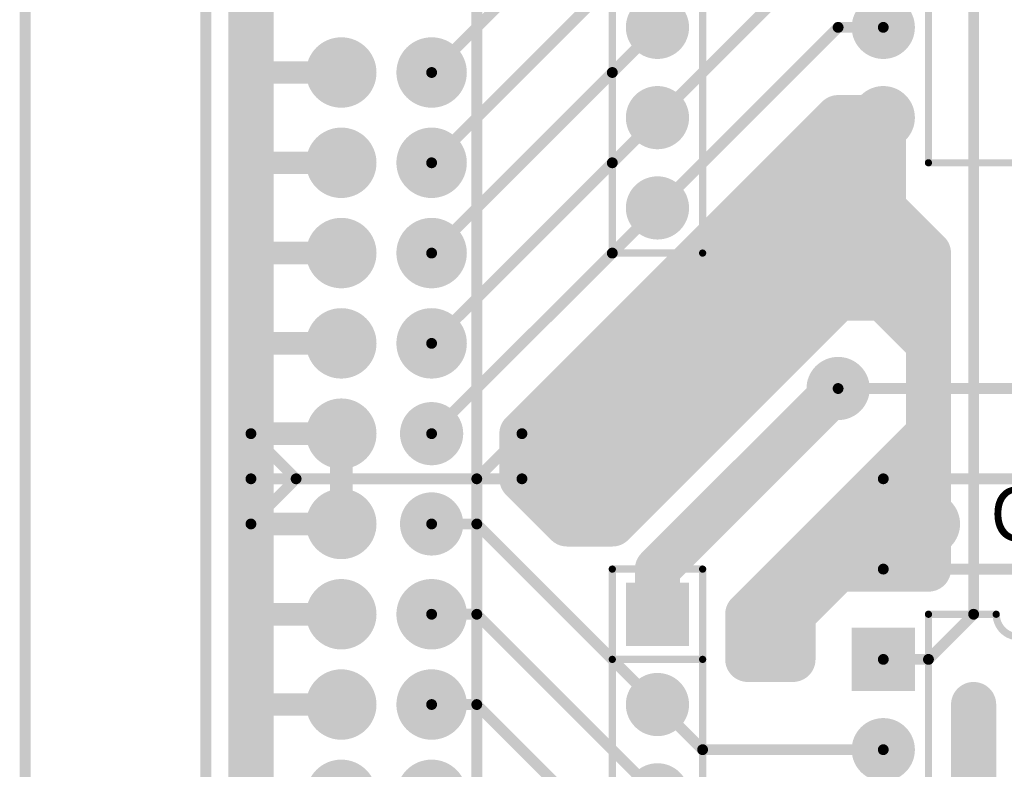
# Model space of a CAD drawing. Extents: x 0.68 to 5.66, y 1.09 to 10.11.
# Tile 2 of 30: x 0.99 to 2.08, y 2.43 to 3.26. Entities that reach past the tile are written whole.
import ezdxf

# ---------------------------------------------------------------- set-up
doc = ezdxf.new("R2010")
doc.units = 0
doc.layers.get('0').update_dxf_attribs({"linetype": 'CONTINUOUS'})
for name, color, linetype in [('BOTTOMLAYER', 5, 'CONTINUOUS'), ('BOTTOMSOLDER', 6, 'CONTINUOUS'), ('MULTILAYER', 9, 'CONTINUOUS'), ('PADHOLE', 156, 'CONTINUOUS'), ('TOPOVERLAY', 2, 'CONTINUOUS'), ('TOPSOLDER', 216, 'CONTINUOUS')]:
    doc.layers.add(name, color=color, linetype=linetype)

# ---------------------------------------------------------------- blocks, each defined once
blk = doc.blocks.new('RAD0_2S_18')
at = {"layer": 'BOTTOMSOLDER', "const_width": 0.035}
for points in [[(-0.0175, 0, 1), (0.0175, 0, 1)], [(0.1825, 0, 1), (0.2175, 0, 1)]]:
    blk.add_lwpolyline(points, format="xyb", close=True, dxfattribs=at)
at = {"layer": 'MULTILAYER', "const_width": 0.031}
for points in [[(-0.0155, 0, 1), (0.0155, 0, 1)], [(0.1845, 0, 1), (0.2155, 0, 1)]]:
    blk.add_lwpolyline(points, format="xyb", close=True, dxfattribs=at)
at = {"layer": 'PADHOLE', "const_width": 0.0155}
for points in [[(-0.00775, 0, 1), (0.00775, 0, 1)], [(0.19225, 0, 1), (0.20775, 0, 1)]]:
    blk.add_lwpolyline(points, format="xyb", close=True, dxfattribs=at)
at = {"layer": 'TOPOVERLAY', "const_width": 0.012}
for points in [[(-0.05, -0.05), (-0.05, 0.05)], [(-0.05, 0.05), (0.25, 0.05)], [(0.25, -0.05), (0.25, 0.05)], [(-0.05, -0.05), (0.25, -0.05)]]:
    blk.add_lwpolyline(points, dxfattribs=at)
at = {"layer": 'TOPOVERLAY', "const_width": 0.006}
for points in [[(-0.053, 0.05, 1), (-0.047, 0.05, 1)], [(-0.053, 0.05, 1), (-0.047, 0.05, 1)], [(0.247, 0.05, 1), (0.253, 0.05, 1)], [(0.247, 0.05, 1), (0.253, 0.05, 1)], [(-0.053, -0.05, 1), (-0.047, -0.05, 1)], [(-0.053, -0.05, 1), (-0.047, -0.05, 1)], [(0.247, -0.05, 1), (0.253, -0.05, 1)], [(0.247, -0.05, 1), (0.253, -0.05, 1)]]:
    blk.add_lwpolyline(points, format="xyb", close=True, dxfattribs=at)
at = {"layer": 'TOPSOLDER', "const_width": 0.035}
for points in [[(-0.0175, 0, 1), (0.0175, 0, 1)], [(0.1825, 0, 1), (0.2175, 0, 1)]]:
    blk.add_lwpolyline(points, format="xyb", close=True, dxfattribs=at)
blk = doc.blocks.new('DIP20_20')
at = {"layer": 'BOTTOMSOLDER', "const_width": 0.035}
for points in [[(0.2825, 0, 1), (0.3175, 0, 1)], [(-0.0175, -0.1, 1), (0.0175, -0.1, 1)], [(0.2825, -0.1, 1), (0.3175, -0.1, 1)], [(-0.0175, -0.2, 1), (0.0175, -0.2, 1)], [(0.2825, -0.2, 1), (0.3175, -0.2, 1)], [(-0.0175, -0.3, 1), (0.0175, -0.3, 1)], [(0.2825, -0.3, 1), (0.3175, -0.3, 1)], [(-0.0175, -0.4, 1), (0.0175, -0.4, 1)], [(0.2825, -0.4, 1), (0.3175, -0.4, 1)], [(-0.0175, -0.5, 1), (0.0175, -0.5, 1)], [(0.2825, -0.5, 1), (0.3175, -0.5, 1)], [(-0.0175, -0.6, 1), (0.0175, -0.6, 1)], [(0.2825, -0.6, 1), (0.3175, -0.6, 1)], [(-0.0175, -0.7, 1), (0.0175, -0.7, 1)], [(0.2825, -0.7, 1), (0.3175, -0.7, 1)], [(-0.0175, -0.8, 1), (0.0175, -0.8, 1)], [(0.2825, -0.8, 1), (0.3175, -0.8, 1)], [(-0.0175, -0.9, 1), (0.0175, -0.9, 1)], [(0.2825, -0.9, 1), (0.3175, -0.9, 1)]]:
    blk.add_lwpolyline(points, format="xyb", close=True, dxfattribs=at)
at = {"layer": 'BOTTOMSOLDER'}
blk.add_solid([(-0.035, -0.035), (0.035, -0.035), (-0.035, 0.035), (0.035, 0.035)], dxfattribs=at)
at = {"layer": 'MULTILAYER', "const_width": 0.031}
for points in [[(0.2845, 0, 1), (0.3155, 0, 1)], [(-0.0155, -0.1, 1), (0.0155, -0.1, 1)], [(0.2845, -0.1, 1), (0.3155, -0.1, 1)], [(-0.0155, -0.2, 1), (0.0155, -0.2, 1)], [(0.2845, -0.2, 1), (0.3155, -0.2, 1)], [(-0.0155, -0.3, 1), (0.0155, -0.3, 1)], [(0.2845, -0.3, 1), (0.3155, -0.3, 1)], [(-0.0155, -0.4, 1), (0.0155, -0.4, 1)], [(0.2845, -0.4, 1), (0.3155, -0.4, 1)], [(-0.0155, -0.5, 1), (0.0155, -0.5, 1)], [(0.2845, -0.5, 1), (0.3155, -0.5, 1)], [(-0.0155, -0.6, 1), (0.0155, -0.6, 1)], [(0.2845, -0.6, 1), (0.3155, -0.6, 1)], [(-0.0155, -0.7, 1), (0.0155, -0.7, 1)], [(0.2845, -0.7, 1), (0.3155, -0.7, 1)], [(-0.0155, -0.8, 1), (0.0155, -0.8, 1)], [(0.2845, -0.8, 1), (0.3155, -0.8, 1)], [(-0.0155, -0.9, 1), (0.0155, -0.9, 1)], [(0.2845, -0.9, 1), (0.3155, -0.9, 1)]]:
    blk.add_lwpolyline(points, format="xyb", close=True, dxfattribs=at)
at = {"layer": 'MULTILAYER'}
blk.add_solid([(-0.031, -0.031), (0.031, -0.031), (-0.031, 0.031), (0.031, 0.031)], dxfattribs=at)
at = {"layer": 'PADHOLE', "const_width": 0.0155}
for points in [[(-0.00775, 0, 1), (0.00775, 0, 1)], [(0.29225, 0, 1), (0.30775, 0, 1)], [(-0.00775, -0.1, 1), (0.00775, -0.1, 1)], [(0.29225, -0.1, 1), (0.30775, -0.1, 1)], [(-0.00775, -0.2, 1), (0.00775, -0.2, 1)], [(0.29225, -0.2, 1), (0.30775, -0.2, 1)], [(-0.00775, -0.3, 1), (0.00775, -0.3, 1)], [(0.29225, -0.3, 1), (0.30775, -0.3, 1)], [(-0.00775, -0.4, 1), (0.00775, -0.4, 1)], [(0.29225, -0.4, 1), (0.30775, -0.4, 1)], [(-0.00775, -0.5, 1), (0.00775, -0.5, 1)], [(0.29225, -0.5, 1), (0.30775, -0.5, 1)], [(-0.00775, -0.6, 1), (0.00775, -0.6, 1)], [(0.29225, -0.6, 1), (0.30775, -0.6, 1)], [(-0.00775, -0.7, 1), (0.00775, -0.7, 1)], [(0.29225, -0.7, 1), (0.30775, -0.7, 1)], [(-0.00775, -0.8, 1), (0.00775, -0.8, 1)], [(0.29225, -0.8, 1), (0.30775, -0.8, 1)], [(-0.00775, -0.9, 1), (0.00775, -0.9, 1)], [(0.29225, -0.9, 1), (0.30775, -0.9, 1)]]:
    blk.add_lwpolyline(points, format="xyb", close=True, dxfattribs=at)
at = {"layer": 'TOPOVERLAY', "const_width": 0.008}
for points in [[(0.05, -0.95), (0.05, 0.05)], [(0.05, 0.05), (0.125, 0.05)], [(0.175, 0.05), (0.25, 0.05)], [(0.25, -0.95), (0.25, 0.05)], [(0.05, -0.95), (0.25, -0.95)]]:
    blk.add_lwpolyline(points, dxfattribs=at)
at = {"layer": 'TOPOVERLAY', "const_width": 0.004}
for points in [[(0.048, 0.05, 1), (0.052, 0.05, 1)], [(0.048, 0.05, 1), (0.052, 0.05, 1)], [(0.123, 0.05, 1), (0.127, 0.05, 1)], [(0.123, 0.05, 1), (0.127, 0.05, 1)], [(0.173, 0.05, 1), (0.177, 0.05, 1)], [(0.173, 0.05, 1), (0.177, 0.05, 1)], [(0.248, 0.05, 1), (0.252, 0.05, 1)], [(0.248, 0.05, 1), (0.252, 0.05, 1)], [(0.048, -0.95, 1), (0.052, -0.95, 1)], [(0.048, -0.95, 1), (0.052, -0.95, 1)], [(0.248, -0.95, 1), (0.252, -0.95, 1)], [(0.248, -0.95, 1), (0.252, -0.95, 1)]]:
    blk.add_lwpolyline(points, format="xyb", close=True, dxfattribs=at)
at = {"layer": 'TOPOVERLAY', "const_width": 0.008}
blk.add_lwpolyline([(0.175, 0.05, -1), (0.125, 0.05)], format="xyb", dxfattribs=at)
at = {"layer": 'TOPSOLDER', "const_width": 0.035}
for points in [[(0.2825, 0, 1), (0.3175, 0, 1)], [(-0.0175, -0.1, 1), (0.0175, -0.1, 1)], [(0.2825, -0.1, 1), (0.3175, -0.1, 1)], [(-0.0175, -0.2, 1), (0.0175, -0.2, 1)], [(0.2825, -0.2, 1), (0.3175, -0.2, 1)], [(-0.0175, -0.3, 1), (0.0175, -0.3, 1)], [(0.2825, -0.3, 1), (0.3175, -0.3, 1)], [(-0.0175, -0.4, 1), (0.0175, -0.4, 1)], [(0.2825, -0.4, 1), (0.3175, -0.4, 1)], [(-0.0175, -0.5, 1), (0.0175, -0.5, 1)], [(0.2825, -0.5, 1), (0.3175, -0.5, 1)], [(-0.0175, -0.6, 1), (0.0175, -0.6, 1)], [(0.2825, -0.6, 1), (0.3175, -0.6, 1)], [(-0.0175, -0.7, 1), (0.0175, -0.7, 1)], [(0.2825, -0.7, 1), (0.3175, -0.7, 1)], [(-0.0175, -0.8, 1), (0.0175, -0.8, 1)], [(0.2825, -0.8, 1), (0.3175, -0.8, 1)], [(-0.0175, -0.9, 1), (0.0175, -0.9, 1)], [(0.2825, -0.9, 1), (0.3175, -0.9, 1)]]:
    blk.add_lwpolyline(points, format="xyb", close=True, dxfattribs=at)
at = {"layer": 'TOPSOLDER'}
blk.add_solid([(-0.035, -0.035), (0.035, -0.035), (-0.035, 0.035), (0.035, 0.035)], dxfattribs=at)
blk = doc.blocks.new('DIP20_21')
at = {"layer": 'BOTTOMSOLDER', "const_width": 0.035}
for points in [[(0.2825, 0, 1), (0.3175, 0, 1)], [(-0.0175, -0.1, 1), (0.0175, -0.1, 1)], [(0.2825, -0.1, 1), (0.3175, -0.1, 1)], [(-0.0175, -0.2, 1), (0.0175, -0.2, 1)], [(0.2825, -0.2, 1), (0.3175, -0.2, 1)], [(-0.0175, -0.3, 1), (0.0175, -0.3, 1)], [(0.2825, -0.3, 1), (0.3175, -0.3, 1)], [(-0.0175, -0.4, 1), (0.0175, -0.4, 1)], [(0.2825, -0.4, 1), (0.3175, -0.4, 1)], [(-0.0175, -0.5, 1), (0.0175, -0.5, 1)], [(0.2825, -0.5, 1), (0.3175, -0.5, 1)], [(-0.0175, -0.6, 1), (0.0175, -0.6, 1)], [(0.2825, -0.6, 1), (0.3175, -0.6, 1)], [(-0.0175, -0.7, 1), (0.0175, -0.7, 1)], [(0.2825, -0.7, 1), (0.3175, -0.7, 1)], [(-0.0175, -0.8, 1), (0.0175, -0.8, 1)], [(0.2825, -0.8, 1), (0.3175, -0.8, 1)], [(-0.0175, -0.9, 1), (0.0175, -0.9, 1)], [(0.2825, -0.9, 1), (0.3175, -0.9, 1)]]:
    blk.add_lwpolyline(points, format="xyb", close=True, dxfattribs=at)
at = {"layer": 'BOTTOMSOLDER'}
blk.add_solid([(-0.035, -0.035), (0.035, -0.035), (-0.035, 0.035), (0.035, 0.035)], dxfattribs=at)
at = {"layer": 'MULTILAYER', "const_width": 0.031}
for points in [[(0.2845, 0, 1), (0.3155, 0, 1)], [(-0.0155, -0.1, 1), (0.0155, -0.1, 1)], [(0.2845, -0.1, 1), (0.3155, -0.1, 1)], [(-0.0155, -0.2, 1), (0.0155, -0.2, 1)], [(0.2845, -0.2, 1), (0.3155, -0.2, 1)], [(-0.0155, -0.3, 1), (0.0155, -0.3, 1)], [(0.2845, -0.3, 1), (0.3155, -0.3, 1)], [(-0.0155, -0.4, 1), (0.0155, -0.4, 1)], [(0.2845, -0.4, 1), (0.3155, -0.4, 1)], [(-0.0155, -0.5, 1), (0.0155, -0.5, 1)], [(0.2845, -0.5, 1), (0.3155, -0.5, 1)], [(-0.0155, -0.6, 1), (0.0155, -0.6, 1)], [(0.2845, -0.6, 1), (0.3155, -0.6, 1)], [(-0.0155, -0.7, 1), (0.0155, -0.7, 1)], [(0.2845, -0.7, 1), (0.3155, -0.7, 1)], [(-0.0155, -0.8, 1), (0.0155, -0.8, 1)], [(0.2845, -0.8, 1), (0.3155, -0.8, 1)], [(-0.0155, -0.9, 1), (0.0155, -0.9, 1)], [(0.2845, -0.9, 1), (0.3155, -0.9, 1)]]:
    blk.add_lwpolyline(points, format="xyb", close=True, dxfattribs=at)
at = {"layer": 'MULTILAYER'}
blk.add_solid([(-0.031, -0.031), (0.031, -0.031), (-0.031, 0.031), (0.031, 0.031)], dxfattribs=at)
at = {"layer": 'PADHOLE', "const_width": 0.0155}
for points in [[(-0.00775, 0, 1), (0.00775, 0, 1)], [(0.29225, 0, 1), (0.30775, 0, 1)], [(-0.00775, -0.1, 1), (0.00775, -0.1, 1)], [(0.29225, -0.1, 1), (0.30775, -0.1, 1)], [(-0.00775, -0.2, 1), (0.00775, -0.2, 1)], [(0.29225, -0.2, 1), (0.30775, -0.2, 1)], [(-0.00775, -0.3, 1), (0.00775, -0.3, 1)], [(0.29225, -0.3, 1), (0.30775, -0.3, 1)], [(-0.00775, -0.4, 1), (0.00775, -0.4, 1)], [(0.29225, -0.4, 1), (0.30775, -0.4, 1)], [(-0.00775, -0.5, 1), (0.00775, -0.5, 1)], [(0.29225, -0.5, 1), (0.30775, -0.5, 1)], [(-0.00775, -0.6, 1), (0.00775, -0.6, 1)], [(0.29225, -0.6, 1), (0.30775, -0.6, 1)], [(-0.00775, -0.7, 1), (0.00775, -0.7, 1)], [(0.29225, -0.7, 1), (0.30775, -0.7, 1)], [(-0.00775, -0.8, 1), (0.00775, -0.8, 1)], [(0.29225, -0.8, 1), (0.30775, -0.8, 1)], [(-0.00775, -0.9, 1), (0.00775, -0.9, 1)], [(0.29225, -0.9, 1), (0.30775, -0.9, 1)]]:
    blk.add_lwpolyline(points, format="xyb", close=True, dxfattribs=at)
at = {"layer": 'TOPOVERLAY', "const_width": 0.008}
for points in [[(0.05, -0.95), (0.05, 0.05)], [(0.05, 0.05), (0.125, 0.05)], [(0.175, 0.05), (0.25, 0.05)], [(0.25, -0.95), (0.25, 0.05)], [(0.05, -0.95), (0.25, -0.95)]]:
    blk.add_lwpolyline(points, dxfattribs=at)
at = {"layer": 'TOPOVERLAY', "const_width": 0.004}
for points in [[(0.048, 0.05, 1), (0.052, 0.05, 1)], [(0.048, 0.05, 1), (0.052, 0.05, 1)], [(0.123, 0.05, 1), (0.127, 0.05, 1)], [(0.123, 0.05, 1), (0.127, 0.05, 1)], [(0.173, 0.05, 1), (0.177, 0.05, 1)], [(0.173, 0.05, 1), (0.177, 0.05, 1)], [(0.248, 0.05, 1), (0.252, 0.05, 1)], [(0.248, 0.05, 1), (0.252, 0.05, 1)], [(0.048, -0.95, 1), (0.052, -0.95, 1)], [(0.048, -0.95, 1), (0.052, -0.95, 1)], [(0.248, -0.95, 1), (0.252, -0.95, 1)], [(0.248, -0.95, 1), (0.252, -0.95, 1)]]:
    blk.add_lwpolyline(points, format="xyb", close=True, dxfattribs=at)
at = {"layer": 'TOPOVERLAY', "const_width": 0.008}
blk.add_lwpolyline([(0.175, 0.05, -1), (0.125, 0.05)], format="xyb", dxfattribs=at)
at = {"layer": 'TOPSOLDER', "const_width": 0.035}
for points in [[(0.2825, 0, 1), (0.3175, 0, 1)], [(-0.0175, -0.1, 1), (0.0175, -0.1, 1)], [(0.2825, -0.1, 1), (0.3175, -0.1, 1)], [(-0.0175, -0.2, 1), (0.0175, -0.2, 1)], [(0.2825, -0.2, 1), (0.3175, -0.2, 1)], [(-0.0175, -0.3, 1), (0.0175, -0.3, 1)], [(0.2825, -0.3, 1), (0.3175, -0.3, 1)], [(-0.0175, -0.4, 1), (0.0175, -0.4, 1)], [(0.2825, -0.4, 1), (0.3175, -0.4, 1)], [(-0.0175, -0.5, 1), (0.0175, -0.5, 1)], [(0.2825, -0.5, 1), (0.3175, -0.5, 1)], [(-0.0175, -0.6, 1), (0.0175, -0.6, 1)], [(0.2825, -0.6, 1), (0.3175, -0.6, 1)], [(-0.0175, -0.7, 1), (0.0175, -0.7, 1)], [(0.2825, -0.7, 1), (0.3175, -0.7, 1)], [(-0.0175, -0.8, 1), (0.0175, -0.8, 1)], [(0.2825, -0.8, 1), (0.3175, -0.8, 1)], [(-0.0175, -0.9, 1), (0.0175, -0.9, 1)], [(0.2825, -0.9, 1), (0.3175, -0.9, 1)]]:
    blk.add_lwpolyline(points, format="xyb", close=True, dxfattribs=at)
at = {"layer": 'TOPSOLDER'}
blk.add_solid([(-0.035, -0.035), (0.035, -0.035), (-0.035, 0.035), (0.035, 0.035)], dxfattribs=at)
blk = doc.blocks.new('IDC34P_25')
at = {"layer": 'BOTTOMSOLDER'}
for points, const_width in [([(-0.1195, 1.2, 1), (-0.0805, 1.2, 1)], 0.039), ([(-0.0195, 1.2, 1), (0.0195, 1.2, 1)], 0.039), ([(-0.1195, 1.1, 1), (-0.0805, 1.1, 1)], 0.039), ([(-0.0195, 1.1, 1), (0.0195, 1.1, 1)], 0.039), ([(-0.1195, 1, 1), (-0.0805, 1, 1)], 0.039), ([(-0.0195, 1, 1), (0.0195, 1, 1)], 0.039), ([(-0.1195, 0.9, 1), (-0.0805, 0.9, 1)], 0.039), ([(-0.0195, 0.9, 1), (0.0195, 0.9, 1)], 0.039), ([(-0.1195, 0.8, 1), (-0.0805, 0.8, 1)], 0.039), ([(-0.0175, 0.8, 1), (0.0175, 0.8, 1)], 0.035), ([(-0.1195, 0.7, 1), (-0.0805, 0.7, 1)], 0.039), ([(-0.0175, 0.7, 1), (0.0175, 0.7, 1)], 0.035), ([(-0.1195, 0.6, 1), (-0.0805, 0.6, 1)], 0.039), ([(-0.0195, 0.6, 1), (0.0195, 0.6, 1)], 0.039), ([(-0.1195, 0.5, 1), (-0.0805, 0.5, 1)], 0.039), ([(-0.0195, 0.5, 1), (0.0195, 0.5, 1)], 0.039), ([(-0.1195, 0.4, 1), (-0.0805, 0.4, 1)], 0.039), ([(-0.0195, 0.4, 1), (0.0195, 0.4, 1)], 0.039)]:
    blk.add_lwpolyline(points, format="xyb", close=True, dxfattribs=dict(at, const_width=const_width))
at = {"layer": 'MULTILAYER'}
for points, const_width in [([(-0.1175, 1.2, 1), (-0.0825, 1.2, 1)], 0.035), ([(-0.0175, 1.2, 1), (0.0175, 1.2, 1)], 0.035), ([(-0.1175, 1.1, 1), (-0.0825, 1.1, 1)], 0.035), ([(-0.0175, 1.1, 1), (0.0175, 1.1, 1)], 0.035), ([(-0.1175, 1, 1), (-0.0825, 1, 1)], 0.035), ([(-0.0175, 1, 1), (0.0175, 1, 1)], 0.035), ([(-0.1175, 0.9, 1), (-0.0825, 0.9, 1)], 0.035), ([(-0.0175, 0.9, 1), (0.0175, 0.9, 1)], 0.035), ([(-0.1175, 0.8, 1), (-0.0825, 0.8, 1)], 0.035), ([(-0.0155, 0.8, 1), (0.0155, 0.8, 1)], 0.031), ([(-0.1175, 0.7, 1), (-0.0825, 0.7, 1)], 0.035), ([(-0.0155, 0.7, 1), (0.0155, 0.7, 1)], 0.031), ([(-0.1175, 0.6, 1), (-0.0825, 0.6, 1)], 0.035), ([(-0.0175, 0.6, 1), (0.0175, 0.6, 1)], 0.035), ([(-0.1175, 0.5, 1), (-0.0825, 0.5, 1)], 0.035), ([(-0.0175, 0.5, 1), (0.0175, 0.5, 1)], 0.035), ([(-0.1175, 0.4, 1), (-0.0825, 0.4, 1)], 0.035), ([(-0.0175, 0.4, 1), (0.0175, 0.4, 1)], 0.035)]:
    blk.add_lwpolyline(points, format="xyb", close=True, dxfattribs=dict(at, const_width=const_width))
at = {"layer": 'PADHOLE', "const_width": 0.0195}
for points in [[(-0.10975, 1.2, 1), (-0.09025, 1.2, 1)], [(-0.00975, 1.2, 1), (0.00975, 1.2, 1)], [(-0.10975, 1.1, 1), (-0.09025, 1.1, 1)], [(-0.00975, 1.1, 1), (0.00975, 1.1, 1)], [(-0.10975, 1, 1), (-0.09025, 1, 1)], [(-0.00975, 1, 1), (0.00975, 1, 1)], [(-0.10975, 0.9, 1), (-0.09025, 0.9, 1)], [(-0.00975, 0.9, 1), (0.00975, 0.9, 1)], [(-0.10975, 0.8, 1), (-0.09025, 0.8, 1)], [(-0.00975, 0.8, 1), (0.00975, 0.8, 1)], [(-0.10975, 0.7, 1), (-0.09025, 0.7, 1)], [(-0.00975, 0.7, 1), (0.00975, 0.7, 1)], [(-0.10975, 0.6, 1), (-0.09025, 0.6, 1)], [(-0.00975, 0.6, 1), (0.00975, 0.6, 1)], [(-0.10975, 0.5, 1), (-0.09025, 0.5, 1)], [(-0.00975, 0.5, 1), (0.00975, 0.5, 1)]]:
    blk.add_lwpolyline(points, format="xyb", close=True, dxfattribs=at)
at = {"layer": 'TOPOVERLAY', "const_width": 0.012}
for points in [[(0.05, -0.45), (0.05, 2.05)], [(-0.45, -0.05), (-0.45, 1.65)]]:
    blk.add_lwpolyline(points, dxfattribs=at)
at = {"layer": 'TOPSOLDER'}
for points, const_width in [([(-0.1195, 1.2, 1), (-0.0805, 1.2, 1)], 0.039), ([(-0.0195, 1.2, 1), (0.0195, 1.2, 1)], 0.039), ([(-0.1195, 1.1, 1), (-0.0805, 1.1, 1)], 0.039), ([(-0.0195, 1.1, 1), (0.0195, 1.1, 1)], 0.039), ([(-0.1195, 1, 1), (-0.0805, 1, 1)], 0.039), ([(-0.0195, 1, 1), (0.0195, 1, 1)], 0.039), ([(-0.1195, 0.9, 1), (-0.0805, 0.9, 1)], 0.039), ([(-0.0195, 0.9, 1), (0.0195, 0.9, 1)], 0.039), ([(-0.1195, 0.8, 1), (-0.0805, 0.8, 1)], 0.039), ([(-0.0175, 0.8, 1), (0.0175, 0.8, 1)], 0.035), ([(-0.1195, 0.7, 1), (-0.0805, 0.7, 1)], 0.039), ([(-0.0175, 0.7, 1), (0.0175, 0.7, 1)], 0.035), ([(-0.1195, 0.6, 1), (-0.0805, 0.6, 1)], 0.039), ([(-0.0195, 0.6, 1), (0.0195, 0.6, 1)], 0.039), ([(-0.1195, 0.5, 1), (-0.0805, 0.5, 1)], 0.039), ([(-0.0195, 0.5, 1), (0.0195, 0.5, 1)], 0.039), ([(-0.1195, 0.4, 1), (-0.0805, 0.4, 1)], 0.039), ([(-0.0195, 0.4, 1), (0.0195, 0.4, 1)], 0.039)]:
    blk.add_lwpolyline(points, format="xyb", close=True, dxfattribs=dict(at, const_width=const_width))
blk = doc.blocks.new('SIP9_39')
at = {"layer": 'BOTTOMSOLDER', "const_width": 0.035}
for points in [[(-0.0175, -0.1, 1), (0.0175, -0.1, 1)], [(-0.0175, -0.2, 1), (0.0175, -0.2, 1)], [(-0.0175, -0.3, 1), (0.0175, -0.3, 1)], [(-0.0175, -0.4, 1), (0.0175, -0.4, 1)], [(-0.0175, -0.5, 1), (0.0175, -0.5, 1)], [(-0.0175, -0.6, 1), (0.0175, -0.6, 1)], [(-0.0175, -0.7, 1), (0.0175, -0.7, 1)], [(-0.0175, -0.8, 1), (0.0175, -0.8, 1)]]:
    blk.add_lwpolyline(points, format="xyb", close=True, dxfattribs=at)
at = {"layer": 'BOTTOMSOLDER'}
blk.add_solid([(-0.035, -0.035), (0.035, -0.035), (-0.035, 0.035), (0.035, 0.035)], dxfattribs=at)
at = {"layer": 'MULTILAYER', "const_width": 0.031}
for points in [[(-0.0155, -0.1, 1), (0.0155, -0.1, 1)], [(-0.0155, -0.2, 1), (0.0155, -0.2, 1)], [(-0.0155, -0.3, 1), (0.0155, -0.3, 1)], [(-0.0155, -0.4, 1), (0.0155, -0.4, 1)], [(-0.0155, -0.5, 1), (0.0155, -0.5, 1)], [(-0.0155, -0.6, 1), (0.0155, -0.6, 1)], [(-0.0155, -0.7, 1), (0.0155, -0.7, 1)], [(-0.0155, -0.8, 1), (0.0155, -0.8, 1)]]:
    blk.add_lwpolyline(points, format="xyb", close=True, dxfattribs=at)
at = {"layer": 'MULTILAYER'}
blk.add_solid([(-0.031, -0.031), (0.031, -0.031), (-0.031, 0.031), (0.031, 0.031)], dxfattribs=at)
at = {"layer": 'PADHOLE', "const_width": 0.0155}
for points in [[(-0.00775, 0, 1), (0.00775, 0, 1)], [(-0.00775, -0.1, 1), (0.00775, -0.1, 1)], [(-0.00775, -0.2, 1), (0.00775, -0.2, 1)], [(-0.00775, -0.3, 1), (0.00775, -0.3, 1)], [(-0.00775, -0.4, 1), (0.00775, -0.4, 1)], [(-0.00775, -0.5, 1), (0.00775, -0.5, 1)], [(-0.00775, -0.6, 1), (0.00775, -0.6, 1)], [(-0.00775, -0.7, 1), (0.00775, -0.7, 1)], [(-0.00775, -0.8, 1), (0.00775, -0.8, 1)]]:
    blk.add_lwpolyline(points, format="xyb", close=True, dxfattribs=at)
at = {"layer": 'TOPOVERLAY', "const_width": 0.008}
for points in [[(-0.05, 0.05), (0.05, 0.05)], [(-0.05, -0.85), (-0.05, 0.05)], [(0.05, -0.85), (0.05, 0.05)], [(-0.05, -0.05), (0.05, -0.05)], [(-0.05, -0.85), (0.05, -0.85)]]:
    blk.add_lwpolyline(points, dxfattribs=at)
at = {"layer": 'TOPOVERLAY', "const_width": 0.004}
for points in [[(-0.052, 0.05, 1), (-0.048, 0.05, 1)], [(-0.052, 0.05, 1), (-0.048, 0.05, 1)], [(0.048, 0.05, 1), (0.052, 0.05, 1)], [(0.048, 0.05, 1), (0.052, 0.05, 1)], [(-0.052, -0.05, 1), (-0.048, -0.05, 1)], [(0.048, -0.05, 1), (0.052, -0.05, 1)], [(-0.052, -0.85, 1), (-0.048, -0.85, 1)], [(-0.052, -0.85, 1), (-0.048, -0.85, 1)], [(0.048, -0.85, 1), (0.052, -0.85, 1)], [(0.048, -0.85, 1), (0.052, -0.85, 1)]]:
    blk.add_lwpolyline(points, format="xyb", close=True, dxfattribs=at)
at = {"layer": 'TOPSOLDER', "const_width": 0.035}
for points in [[(-0.0175, -0.1, 1), (0.0175, -0.1, 1)], [(-0.0175, -0.2, 1), (0.0175, -0.2, 1)], [(-0.0175, -0.3, 1), (0.0175, -0.3, 1)], [(-0.0175, -0.4, 1), (0.0175, -0.4, 1)], [(-0.0175, -0.5, 1), (0.0175, -0.5, 1)], [(-0.0175, -0.6, 1), (0.0175, -0.6, 1)], [(-0.0175, -0.7, 1), (0.0175, -0.7, 1)], [(-0.0175, -0.8, 1), (0.0175, -0.8, 1)]]:
    blk.add_lwpolyline(points, format="xyb", close=True, dxfattribs=at)
at = {"layer": 'TOPSOLDER'}
blk.add_solid([(-0.035, -0.035), (0.035, -0.035), (-0.035, 0.035), (0.035, 0.035)], dxfattribs=at)
blk = doc.blocks.new('SIP9_40')
at = {"layer": 'BOTTOMSOLDER', "const_width": 0.035}
for points in [[(-0.0175, -0.1, 1), (0.0175, -0.1, 1)], [(-0.0175, -0.2, 1), (0.0175, -0.2, 1)], [(-0.0175, -0.3, 1), (0.0175, -0.3, 1)], [(-0.0175, -0.4, 1), (0.0175, -0.4, 1)], [(-0.0175, -0.5, 1), (0.0175, -0.5, 1)], [(-0.0175, -0.6, 1), (0.0175, -0.6, 1)], [(-0.0175, -0.7, 1), (0.0175, -0.7, 1)], [(-0.0175, -0.8, 1), (0.0175, -0.8, 1)]]:
    blk.add_lwpolyline(points, format="xyb", close=True, dxfattribs=at)
at = {"layer": 'BOTTOMSOLDER'}
blk.add_solid([(-0.035, -0.035), (0.035, -0.035), (-0.035, 0.035), (0.035, 0.035)], dxfattribs=at)
at = {"layer": 'MULTILAYER', "const_width": 0.031}
for points in [[(-0.0155, -0.1, 1), (0.0155, -0.1, 1)], [(-0.0155, -0.2, 1), (0.0155, -0.2, 1)], [(-0.0155, -0.3, 1), (0.0155, -0.3, 1)], [(-0.0155, -0.4, 1), (0.0155, -0.4, 1)], [(-0.0155, -0.5, 1), (0.0155, -0.5, 1)], [(-0.0155, -0.6, 1), (0.0155, -0.6, 1)], [(-0.0155, -0.7, 1), (0.0155, -0.7, 1)], [(-0.0155, -0.8, 1), (0.0155, -0.8, 1)]]:
    blk.add_lwpolyline(points, format="xyb", close=True, dxfattribs=at)
at = {"layer": 'MULTILAYER'}
blk.add_solid([(-0.031, -0.031), (0.031, -0.031), (-0.031, 0.031), (0.031, 0.031)], dxfattribs=at)
at = {"layer": 'PADHOLE', "const_width": 0.0155}
for points in [[(-0.00775, 0, 1), (0.00775, 0, 1)], [(-0.00775, -0.1, 1), (0.00775, -0.1, 1)], [(-0.00775, -0.2, 1), (0.00775, -0.2, 1)], [(-0.00775, -0.3, 1), (0.00775, -0.3, 1)], [(-0.00775, -0.4, 1), (0.00775, -0.4, 1)], [(-0.00775, -0.5, 1), (0.00775, -0.5, 1)], [(-0.00775, -0.6, 1), (0.00775, -0.6, 1)], [(-0.00775, -0.7, 1), (0.00775, -0.7, 1)], [(-0.00775, -0.8, 1), (0.00775, -0.8, 1)]]:
    blk.add_lwpolyline(points, format="xyb", close=True, dxfattribs=at)
at = {"layer": 'TOPOVERLAY', "const_width": 0.008}
for points in [[(-0.05, 0.05), (0.05, 0.05)], [(-0.05, -0.85), (-0.05, 0.05)], [(0.05, -0.85), (0.05, 0.05)], [(-0.05, -0.05), (0.05, -0.05)], [(-0.05, -0.85), (0.05, -0.85)]]:
    blk.add_lwpolyline(points, dxfattribs=at)
at = {"layer": 'TOPOVERLAY', "const_width": 0.004}
for points in [[(-0.052, 0.05, 1), (-0.048, 0.05, 1)], [(-0.052, 0.05, 1), (-0.048, 0.05, 1)], [(0.048, 0.05, 1), (0.052, 0.05, 1)], [(0.048, 0.05, 1), (0.052, 0.05, 1)], [(-0.052, -0.05, 1), (-0.048, -0.05, 1)], [(0.048, -0.05, 1), (0.052, -0.05, 1)], [(-0.052, -0.85, 1), (-0.048, -0.85, 1)], [(-0.052, -0.85, 1), (-0.048, -0.85, 1)], [(0.048, -0.85, 1), (0.052, -0.85, 1)], [(0.048, -0.85, 1), (0.052, -0.85, 1)]]:
    blk.add_lwpolyline(points, format="xyb", close=True, dxfattribs=at)
at = {"layer": 'TOPSOLDER', "const_width": 0.035}
for points in [[(-0.0175, -0.1, 1), (0.0175, -0.1, 1)], [(-0.0175, -0.2, 1), (0.0175, -0.2, 1)], [(-0.0175, -0.3, 1), (0.0175, -0.3, 1)], [(-0.0175, -0.4, 1), (0.0175, -0.4, 1)], [(-0.0175, -0.5, 1), (0.0175, -0.5, 1)], [(-0.0175, -0.6, 1), (0.0175, -0.6, 1)], [(-0.0175, -0.7, 1), (0.0175, -0.7, 1)], [(-0.0175, -0.8, 1), (0.0175, -0.8, 1)]]:
    blk.add_lwpolyline(points, format="xyb", close=True, dxfattribs=at)
at = {"layer": 'TOPSOLDER'}
blk.add_solid([(-0.035, -0.035), (0.035, -0.035), (-0.035, 0.035), (0.035, 0.035)], dxfattribs=at)

msp = doc.modelspace()

# ---------------------------------------------------------------- linework, layer by layer
at = {"layer": 'BOTTOMLAYER'}
for points, const_width in [([(1.2, 1.2), (1.2, 10.1)], 0.012), ([(2.05, 2.6), (2.05, 7.15)], 0.012), ([(1.25, 1.15), (1.25, 3.7)], 0.05), ([(1.65, 3.2), (1.9, 3.45)], 0.012), ([(1.45, 3.2), (1.65, 3.4)], 0.012), ([(1.65, 3.1), (1.9, 3.35)], 0.012), ([(1.45, 3.1), (1.65, 3.3)], 0.012), ([(1.65, 3), (1.9, 3.25)], 0.012), ([(1.9, 3.25), (1.95, 3.25)], 0.012), ([(1.25, 3.2), (1.35, 3.2)], 0.025), ([(1.45, 3), (1.65, 3.2)], 0.012), ([(1.75, 3), (1.9, 3.15)], 0.05), ([(1.9, 3.15), (1.95, 3.15)], 0.05), ([(1.95, 3.05), (1.95, 3.15)], 0.05), ([(1.85, 3.1), (1.95, 3.1)], 0.05), ([(1.25, 3.1), (1.35, 3.1)], 0.025), ([(1.45, 2.9), (1.65, 3.1)], 0.012), ([(1.8, 3.05), (1.95, 3.05)], 0.05), ([(1.95, 3), (1.95, 3.05)], 0.05), ([(1.95, 3.05), (2, 3)], 0.05), ([(1.55, 2.8), (1.75, 3)], 0.05), ([(1.75, 3), (1.95, 3)], 0.05), ([(1.75, 2.9), (1.75, 3)], 0.05), ([(1.85, 2.9), (1.95, 3)], 0.05), ([(1.95, 3), (2, 3)], 0.05), ([(2, 2.65), (2, 3)], 0.05), ([(1.25, 3), (1.35, 3)], 0.025), ([(1.45, 2.8), (1.65, 3)], 0.012), ([(1.7, 2.95), (1.75, 2.95)], 0.05), ([(1.75, 2.95), (1.9, 2.95)], 0.05), ([(1.85, 2.95), (2, 2.95)], 0.05), ([(1.95, 2.95), (2, 2.9)], 0.05), ([(1.65, 2.9), (1.7, 2.9)], 0.05), ([(1.65, 2.7), (1.85, 2.9)], 0.05), ([(1.7, 2.9), (1.75, 2.9)], 0.05), ([(1.75, 2.9), (1.85, 2.9)], 0.05), ([(1.25, 2.9), (1.35, 2.9)], 0.025), ([(1.6, 2.85), (1.8, 2.85)], 0.05), ([(1.7, 2.65), (1.9, 2.85)], 0.05), ([(1.55, 2.8), (1.75, 2.8)], 0.05), ([(1.55, 2.75), (1.55, 2.8)], 0.05), ([(1.85, 2.65), (2, 2.8)], 0.05), ([(1.25, 2.8), (1.35, 2.8)], 0.025), ([(1.35, 2.7), (1.35, 2.8)], 0.025), ([(1.25, 2.8), (1.3, 2.75)], 0.012), ([(1.5, 2.75), (1.55, 2.8)], 0.012), ([(1.55, 2.75), (1.7, 2.75)], 0.05), ([(1.55, 2.75), (1.6, 2.7)], 0.05), ([(1.95, 2.65), (1.95, 2.75)], 0.05), ([(1.25, 2.75), (1.55, 2.75)], 0.012), ([(1.25, 2.7), (1.3, 2.75)], 0.012), ([(1.6, 2.7), (1.65, 2.7)], 0.05), ([(1.9, 2.65), (1.9, 2.7)], 0.05), ([(1.25, 2.7), (1.35, 2.7)], 0.025), ([(1.45, 2.7), (1.5, 2.7)], 0.012), ([(1.5, 2.7), (1.75, 2.45)], 0.012), ([(1.7, 2.6), (1.7, 2.65)], 0.05), ([(1.8, 2.6), (1.85, 2.65)], 0.05), ([(1.85, 2.55), (1.85, 2.65)], 0.05), ([(1.85, 2.6), (1.9, 2.65)], 0.05), ([(1.9, 2.65), (2, 2.65)], 0.05), ([(1.8, 2.55), (1.8, 2.6)], 0.05), ([(1.25, 2.6), (1.35, 2.6)], 0.025), ([(1.45, 2.6), (1.5, 2.6)], 0.012), ([(1.5, 2.6), (1.75, 2.35)], 0.012), ([(2, 2.55), (2.05, 2.6)], 0.012), ([(1.8, 2.55), (1.85, 2.55)], 0.05), ([(1.95, 2.55), (2, 2.55)], 0.012), ([(2.05, 1.7), (2.05, 2.5)], 0.05), ([(1.25, 2.5), (1.35, 2.5)], 0.025), ([(1.45, 2.5), (1.5, 2.5)], 0.012), ([(1.5, 2.5), (1.75, 2.25)], 0.012), ([(1.75, 2.45), (1.95, 2.45)], 0.012)]:
    msp.add_lwpolyline(points, dxfattribs=dict(at, const_width=const_width))
for points, const_width in [([(1.897, 3.25, 1), (1.903, 3.25, 1)], 0.006), ([(1.897, 3.25, 1), (1.903, 3.25, 1)], 0.006), ([(1.947, 3.25, 1), (1.953, 3.25, 1)], 0.006), ([(1.2437, 3.2, 1), (1.2563, 3.2, 1)], 0.0125), ([(1.3438, 3.2, 1), (1.3562, 3.2, 1)], 0.0125), ([(1.447, 3.2, 1), (1.453, 3.2, 1)], 0.006), ([(1.647, 3.2, 1), (1.653, 3.2, 1)], 0.006), ([(1.647, 3.2, 1), (1.653, 3.2, 1)], 0.006), ([(1.8875, 3.15, 1), (1.9125, 3.15, 1)], 0.025), ([(1.8875, 3.15, 1), (1.9125, 3.15, 1)], 0.025), ([(1.9375, 3.15, 1), (1.9625, 3.15, 1)], 0.025), ([(1.9375, 3.15, 1), (1.9625, 3.15, 1)], 0.025), ([(1.8375, 3.1, 1), (1.8625, 3.1, 1)], 0.025), ([(1.9375, 3.1, 1), (1.9625, 3.1, 1)], 0.025), ([(1.2437, 3.1, 1), (1.2563, 3.1, 1)], 0.0125), ([(1.3438, 3.1, 1), (1.3562, 3.1, 1)], 0.0125), ([(1.447, 3.1, 1), (1.453, 3.1, 1)], 0.006), ([(1.647, 3.1, 1), (1.653, 3.1, 1)], 0.006), ([(1.647, 3.1, 1), (1.653, 3.1, 1)], 0.006), ([(1.7875, 3.05, 1), (1.8125, 3.05, 1)], 0.025), ([(1.9375, 3.05, 1), (1.9625, 3.05, 1)], 0.025), ([(1.9375, 3.05, 1), (1.9625, 3.05, 1)], 0.025), ([(1.9375, 3.05, 1), (1.9625, 3.05, 1)], 0.025), ([(1.9375, 3.05, 1), (1.9625, 3.05, 1)], 0.025), ([(1.7375, 3, 1), (1.7625, 3, 1)], 0.025), ([(1.7375, 3, 1), (1.7625, 3, 1)], 0.025), ([(1.7375, 3, 1), (1.7625, 3, 1)], 0.025), ([(1.7375, 3, 1), (1.7625, 3, 1)], 0.025), ([(1.9375, 3, 1), (1.9625, 3, 1)], 0.025), ([(1.9375, 3, 1), (1.9625, 3, 1)], 0.025), ([(1.9375, 3, 1), (1.9625, 3, 1)], 0.025), ([(1.9375, 3, 1), (1.9625, 3, 1)], 0.025), ([(1.9875, 3, 1), (2.0125, 3, 1)], 0.025), ([(1.9875, 3, 1), (2.0125, 3, 1)], 0.025), ([(1.9875, 3, 1), (2.0125, 3, 1)], 0.025), ([(1.2437, 3, 1), (1.2563, 3, 1)], 0.0125), ([(1.3438, 3, 1), (1.3562, 3, 1)], 0.0125), ([(1.447, 3, 1), (1.453, 3, 1)], 0.006), ([(1.647, 3, 1), (1.653, 3, 1)], 0.006), ([(1.647, 3, 1), (1.653, 3, 1)], 0.006), ([(1.6875, 2.95, 1), (1.7125, 2.95, 1)], 0.025), ([(1.7375, 2.95, 1), (1.7625, 2.95, 1)], 0.025), ([(1.7375, 2.95, 1), (1.7625, 2.95, 1)], 0.025), ([(1.8375, 2.95, 1), (1.8625, 2.95, 1)], 0.025), ([(1.8875, 2.95, 1), (1.9125, 2.95, 1)], 0.025), ([(1.9375, 2.95, 1), (1.9625, 2.95, 1)], 0.025), ([(1.9875, 2.95, 1), (2.0125, 2.95, 1)], 0.025), ([(1.6375, 2.9, 1), (1.6625, 2.9, 1)], 0.025), ([(1.6875, 2.9, 1), (1.7125, 2.9, 1)], 0.025), ([(1.6875, 2.9, 1), (1.7125, 2.9, 1)], 0.025), ([(1.7375, 2.9, 1), (1.7625, 2.9, 1)], 0.025), ([(1.7375, 2.9, 1), (1.7625, 2.9, 1)], 0.025), ([(1.7375, 2.9, 1), (1.7625, 2.9, 1)], 0.025), ([(1.8375, 2.9, 1), (1.8625, 2.9, 1)], 0.025), ([(1.8375, 2.9, 1), (1.8625, 2.9, 1)], 0.025), ([(1.8375, 2.9, 1), (1.8625, 2.9, 1)], 0.025), ([(1.9875, 2.9, 1), (2.0125, 2.9, 1)], 0.025), ([(1.2437, 2.9, 1), (1.2563, 2.9, 1)], 0.0125), ([(1.3438, 2.9, 1), (1.3562, 2.9, 1)], 0.0125), ([(1.447, 2.9, 1), (1.453, 2.9, 1)], 0.006), ([(1.5875, 2.85, 1), (1.6125, 2.85, 1)], 0.025), ([(1.7875, 2.85, 1), (1.8125, 2.85, 1)], 0.025), ([(1.8875, 2.85, 1), (1.9125, 2.85, 1)], 0.025), ([(1.5375, 2.8, 1), (1.5625, 2.8, 1)], 0.025), ([(1.5375, 2.8, 1), (1.5625, 2.8, 1)], 0.025), ([(1.5375, 2.8, 1), (1.5625, 2.8, 1)], 0.025), ([(1.7375, 2.8, 1), (1.7625, 2.8, 1)], 0.025), ([(1.9875, 2.8, 1), (2.0125, 2.8, 1)], 0.025), ([(1.2437, 2.8, 1), (1.2563, 2.8, 1)], 0.0125), ([(1.3438, 2.8, 1), (1.3562, 2.8, 1)], 0.0125), ([(1.3438, 2.8, 1), (1.3562, 2.8, 1)], 0.0125), ([(1.247, 2.8, 1), (1.253, 2.8, 1)], 0.006), ([(1.447, 2.8, 1), (1.453, 2.8, 1)], 0.006), ([(1.547, 2.8, 1), (1.553, 2.8, 1)], 0.006), ([(1.5375, 2.75, 1), (1.5625, 2.75, 1)], 0.025), ([(1.5375, 2.75, 1), (1.5625, 2.75, 1)], 0.025), ([(1.5375, 2.75, 1), (1.5625, 2.75, 1)], 0.025), ([(1.6875, 2.75, 1), (1.7125, 2.75, 1)], 0.025), ([(1.9375, 2.75, 1), (1.9625, 2.75, 1)], 0.025), ([(1.247, 2.75, 1), (1.253, 2.75, 1)], 0.006), ([(1.297, 2.75, 1), (1.303, 2.75, 1)], 0.006), ([(1.297, 2.75, 1), (1.303, 2.75, 1)], 0.006), ([(1.497, 2.75, 1), (1.503, 2.75, 1)], 0.006), ([(1.547, 2.75, 1), (1.553, 2.75, 1)], 0.006), ([(1.5875, 2.7, 1), (1.6125, 2.7, 1)], 0.025), ([(1.5875, 2.7, 1), (1.6125, 2.7, 1)], 0.025), ([(1.6375, 2.7, 1), (1.6625, 2.7, 1)], 0.025), ([(1.6375, 2.7, 1), (1.6625, 2.7, 1)], 0.025), ([(1.8875, 2.7, 1), (1.9125, 2.7, 1)], 0.025), ([(1.2437, 2.7, 1), (1.2563, 2.7, 1)], 0.0125), ([(1.247, 2.7, 1), (1.253, 2.7, 1)], 0.006), ([(1.3438, 2.7, 1), (1.3562, 2.7, 1)], 0.0125), ([(1.3438, 2.7, 1), (1.3562, 2.7, 1)], 0.0125), ([(1.447, 2.7, 1), (1.453, 2.7, 1)], 0.006), ([(1.497, 2.7, 1), (1.503, 2.7, 1)], 0.006), ([(1.497, 2.7, 1), (1.503, 2.7, 1)], 0.006), ([(1.6875, 2.65, 1), (1.7125, 2.65, 1)], 0.025), ([(1.6875, 2.65, 1), (1.7125, 2.65, 1)], 0.025), ([(1.8375, 2.65, 1), (1.8625, 2.65, 1)], 0.025), ([(1.8375, 2.65, 1), (1.8625, 2.65, 1)], 0.025), ([(1.8375, 2.65, 1), (1.8625, 2.65, 1)], 0.025), ([(1.8875, 2.65, 1), (1.9125, 2.65, 1)], 0.025), ([(1.8875, 2.65, 1), (1.9125, 2.65, 1)], 0.025), ([(1.8875, 2.65, 1), (1.9125, 2.65, 1)], 0.025), ([(1.9375, 2.65, 1), (1.9625, 2.65, 1)], 0.025), ([(1.9875, 2.65, 1), (2.0125, 2.65, 1)], 0.025), ([(1.9875, 2.65, 1), (2.0125, 2.65, 1)], 0.025), ([(1.6875, 2.6, 1), (1.7125, 2.6, 1)], 0.025), ([(1.7875, 2.6, 1), (1.8125, 2.6, 1)], 0.025), ([(1.7875, 2.6, 1), (1.8125, 2.6, 1)], 0.025), ([(1.8375, 2.6, 1), (1.8625, 2.6, 1)], 0.025), ([(1.2437, 2.6, 1), (1.2563, 2.6, 1)], 0.0125), ([(1.3438, 2.6, 1), (1.3562, 2.6, 1)], 0.0125), ([(1.447, 2.6, 1), (1.453, 2.6, 1)], 0.006), ([(1.497, 2.6, 1), (1.503, 2.6, 1)], 0.006), ([(1.497, 2.6, 1), (1.503, 2.6, 1)], 0.006), ([(2.047, 2.6, 1), (2.053, 2.6, 1)], 0.006), ([(2.047, 2.6, 1), (2.053, 2.6, 1)], 0.006), ([(1.7875, 2.55, 1), (1.8125, 2.55, 1)], 0.025), ([(1.7875, 2.55, 1), (1.8125, 2.55, 1)], 0.025), ([(1.8375, 2.55, 1), (1.8625, 2.55, 1)], 0.025), ([(1.8375, 2.55, 1), (1.8625, 2.55, 1)], 0.025), ([(1.947, 2.55, 1), (1.953, 2.55, 1)], 0.006), ([(1.997, 2.55, 1), (2.003, 2.55, 1)], 0.006), ([(1.997, 2.55, 1), (2.003, 2.55, 1)], 0.006), ([(2.0375, 2.5, 1), (2.0625, 2.5, 1)], 0.025), ([(1.2437, 2.5, 1), (1.2563, 2.5, 1)], 0.0125), ([(1.3438, 2.5, 1), (1.3562, 2.5, 1)], 0.0125), ([(1.447, 2.5, 1), (1.453, 2.5, 1)], 0.006), ([(1.497, 2.5, 1), (1.503, 2.5, 1)], 0.006), ([(1.497, 2.5, 1), (1.503, 2.5, 1)], 0.006), ([(1.747, 2.45, 1), (1.753, 2.45, 1)], 0.006), ([(1.747, 2.45, 1), (1.753, 2.45, 1)], 0.006), ([(1.947, 2.45, 1), (1.953, 2.45, 1)], 0.006)]:
    msp.add_lwpolyline(points, format="xyb", close=True, dxfattribs=dict(at, const_width=const_width))
at = {"layer": 'BOTTOMSOLDER', "const_width": 0.035}
msp.add_lwpolyline([(1.8825, 2.85, 1), (1.9175, 2.85, 1)], format="xyb", close=True, dxfattribs=at)
at = {"layer": 'MULTILAYER', "const_width": 0.031}
msp.add_lwpolyline([(1.8845, 2.85, 1), (1.9155, 2.85, 1)], format="xyb", close=True, dxfattribs=at)
at = {"layer": 'PADHOLE', "const_width": 0.0155}
msp.add_lwpolyline([(1.8922, 2.85, 1), (1.9078, 2.85, 1)], format="xyb", close=True, dxfattribs=at)
at = {"layer": 'TOPOVERLAY'}
for points, const_width in [([(1.2, 1.1), (1.2, 10.1)], 0.01), ([(1.9, 2.85), (2.2, 2.85)], 0.012)]:
    msp.add_lwpolyline(points, dxfattribs=dict(at, const_width=const_width))
at = {"layer": 'TOPOVERLAY', "const_width": 0.006}
msp.add_lwpolyline([(1.897, 2.85, 1), (1.903, 2.85, 1)], format="xyb", close=True, dxfattribs=at)
at = {"layer": 'TOPSOLDER', "const_width": 0.035}
msp.add_lwpolyline([(1.8825, 2.85, 1), (1.9175, 2.85, 1)], format="xyb", close=True, dxfattribs=at)

# ---------------------------------------------------------------- block references
for name, p in [('DIP20_21', (1.95, 4.05)), ('IDC34P_25', (1.45, 2)), ('SIP9_39', (1.7, 3.85)), ('RAD0_2S_18', (2, 2.7)), ('SIP9_40', (1.7, 2.6)), ('DIP20_20', (1.95, 2.55))]:
    msp.add_blockref(name, p)

# ---------------------------------------------------------------- texts
at = {"layer": 'TOPOVERLAY'}
msp.add_text('C17', height=0.06, dxfattribs=at).set_placement((2.069, 2.681))

doc.saveas('drawing.dxf')
